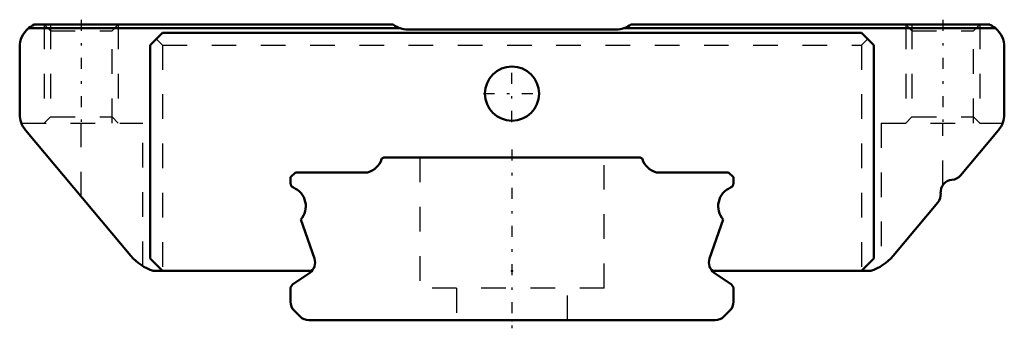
# Model space of a CAD drawing. Header units: millimetres. Extents: x -20 to 20, y -0.3 to 12.2.
import ezdxf

# ---------------------------------------------------------------- set-up
doc = ezdxf.new("R2010")
doc.units = ezdxf.units.MM
doc.linetypes.add('Center', pattern=[1.5, 0.45, -0.5, 0.05, -0.5])
doc.linetypes.add('Dashed', pattern=[2, 1, -1])
for name, color, linetype, lineweight in [('2d ConnectionPoints', 7, 'Continuous', 50), ('AM_0', 7, 'Continuous', 50), ('AM_5', 3, 'Continuous', 25), ('AM_7', 7, 'Center', 25), ('AM_9', 6, 'Dashed', 25)]:
    doc.layers.add(name, color=color, linetype=linetype, lineweight=lineweight)

# ---------------------------------------------------------------- blocks, each defined once
blk = doc.blocks.new('1_SHW12CAMSS1_Slide12_50_0_in_SHW12CA1SSM70LMG150W1650001_2')
at = {"layer": 'AM_0'}
for p, q in [((-4.544, 11.85), (-19.645, 11.85)), ((-19.406, 12), (-4.832, 12)), ((-14.2, 11.67), (-14.7, 11.17)), ((14.2, 11.67), (-14.2, 11.67)), ((4.232, 11.8), (-4.232, 11.8)), ((19.645, 11.85), (4.544, 11.85)), ((4.832, 12), (19.406, 12)), ((14.7, 11.17), (14.2, 11.67)), ((-20, 11.086), (-20, 8.364)), ((-14.7, 11.17), (-14.7, 2.5)), ((14.7, 2.5), (14.7, 11.17)), ((20, 8.364), (20, 11.086)), ((-19.766, 7.721), (-15.481, 2.614)), ((18.218, 5.876), (19.766, 7.721)), ((15.481, 2.614), (17.3, 4.782)), ((-14.7, 2.5), (-14.2, 2)), ((14.2, 2), (14.7, 2.5)), ((-14.573, 2), (-8.13, 2)), ((8.13, 2), (14.573, 2))]:
    blk.add_line(p, q, dxfattribs=at)
for points in [[(-19.406, 12), (-19.484, 11.961), (-19.558, 11.916), (-19.628, 11.864), (-19.645, 11.85)], [(-4.832, 12), (-4.76, 11.951), (-4.684, 11.908), (-4.605, 11.872), (-4.544, 11.85)], [(4.544, 11.85), (4.626, 11.881), (4.704, 11.919), (4.779, 11.963), (4.832, 12)], [(19.645, 11.85), (19.576, 11.903), (19.503, 11.95), (19.425, 11.991), (19.406, 12)]]:
    blk.add_lwpolyline(points, dxfattribs=at)
blk.add_circle((0, 9.2), 1.1, dxfattribs=at)
for centre, radius, start, end in [((-19, 11.086), 1, 130.1819, 180), ((-4.232, 12.8), 1, 251.8051, 270), ((4.232, 12.8), 1, 270, 288.1949), ((19, 11.086), 1, 360, 49.8181), ((-19, 8.364), 1, 180, 219.9973), ((19, 8.364), 1, 320.0027, 0), ((17.912, 5.2), 0.5, 94.4437, 185.5617), ((17.835, 6.197), 0.5, 274.4437, 320.0027), ((16.917, 5.103), 0.5, 320.0007, 5.5617), ((-13.949, 3.9), 2, 220.0182, 251.8107), ((13.949, 3.9), 2, 288.1893, 319.9818)]:
    blk.add_arc(centre, radius, start, end, dxfattribs=at)
at = {"layer": 'AM_5', "linetype": 'Dashed'}
for p, q in [((-19, 12), (-19, 8)), ((-16, 12), (-16, 8)), ((16, 12), (16, 8)), ((19, 12), (19, 8))]:
    blk.add_line(p, q, dxfattribs=at)
at = {"layer": 'AM_7'}
for p, q in [((-17.5, 12.2), (-17.5, 7.8)), ((17.5, 12.2), (17.5, 7.8)), ((0, 8.045), (0, 10.355)), ((-1.155, 9.2), (1.155, 9.2))]:
    blk.add_line(p, q, dxfattribs=at)
at = {"layer": 'AM_9'}
for p, q in [((-19, 12), (-18.75, 11.75)), ((-18.75, 12), (-18.75, 8)), ((-18.75, 11.75), (-16.25, 11.75)), ((-16.25, 8), (-16.25, 12)), ((-16.25, 11.75), (-16, 12)), ((16, 12), (16.25, 11.75)), ((16.25, 12), (16.25, 8)), ((16.25, 11.75), (18.75, 11.75)), ((18.75, 8), (18.75, 12)), ((18.75, 11.75), (19, 12)), ((-14.45, 11.42), (-14.2, 11.17)), ((14.2, 11.17), (14.45, 11.42)), ((-14.2, 11.17), (-14.2, 2)), ((-14.2, 11.17), (14.2, 11.17)), ((14.2, 11.17), (14.2, 2)), ((-18.75, 8.25), (-19, 8)), ((-18.75, 8.25), (-16.25, 8.25)), ((-16, 8), (-16.25, 8.25)), ((16.25, 8.25), (16, 8)), ((16.25, 8.25), (18.75, 8.25)), ((19, 8), (18.75, 8.25)), ((-19.931, 8), (-15, 8)), ((-17.5, 5.02), (-17.5, 8)), ((-15, 2.199), (-15, 8)), ((15, 8), (15, 2.199)), ((15, 8), (19.931, 8)), ((17.5, 5.483), (17.5, 8))]:
    blk.add_line(p, q, dxfattribs=at)
blk = doc.blocks.new('2_SHW12CAM7015_Track_0_in_SHW12CA1SSM70LMG150W1650001_2')
at = {"layer": 'AM_0'}
for p, q in [((5.201, 6.6), (-5.201, 6.6)), ((-8.8, 6), (-9, 5.8)), ((-9, 5.8), (-9, 5.567)), ((-5.866, 6), (-8.8, 6)), ((8.8, 6), (5.866, 6)), ((9, 5.8), (8.8, 6)), ((9, 5.567), (9, 5.8)), ((-8.585, 4.084), (-8.028, 2.502)), ((8.028, 2.502), (8.585, 4.084)), ((-8.217, 1.924), (-8.913, 1.445)), ((8.913, 1.445), (8.217, 1.924)), ((-9, 1.28), (-9, 0.744)), ((9, 0.744), (9, 1.28)), ((-8.854, 0.391), (-8.609, 0.146)), ((-8.256, 0), (8.256, 0)), ((8.609, 0.146), (8.854, 0.391))]:
    blk.add_line(p, q, dxfattribs=at)
for centre, radius, start, end in [((-6.071, 6.792), 0.818, 284.4845, 341.453), ((-5.201, 6.5), 0.1, 90, 161.453), ((5.201, 6.5), 0.1, 18.547, 90), ((6.071, 6.792), 0.818, 198.547, 255.5155), ((-8.8, 5.567), 0.2, 180, 247.1689), ((-9.195, 4.629), 0.818, 318.221, 67.1689), ((9.195, 4.629), 0.818, 112.8311, 221.779), ((8.8, 5.567), 0.2, 292.8311, 360), ((-8.5, 2.336), 0.5, 304.5326, 19.3849), ((8.5, 2.336), 0.5, 160.6151, 235.4674), ((-8.8, 1.28), 0.2, 124.5326, 180), ((8.8, 1.28), 0.2, 0, 55.4674), ((-8.5, 0.744), 0.5, 180, 225), ((8.5, 0.744), 0.5, 315, 360), ((-8.256, 0.5), 0.5, 225, 270), ((8.256, 0.5), 0.5, 270, 315)]:
    blk.add_arc(centre, radius, start, end, dxfattribs=at)
at = {"layer": 'AM_7'}
blk.add_line((0, 6.93), (0, -0.33), dxfattribs=at)
at = {"layer": 'AM_9'}
for p, q in [((-3.75, 6.6), (-3.75, 1.3)), ((3.75, 1.3), (3.75, 6.6)), ((3.75, 1.3), (-3.75, 1.3)), ((-2.25, 1.3), (-2.25, 0)), ((2.25, 0), (2.25, 1.3))]:
    blk.add_line(p, q, dxfattribs=at)

msp = doc.modelspace()

# ---------------------------------------------------------------- linework, layer by layer
at = {"layer": '2d ConnectionPoints'}
for p in [(0, 2), (0, 0), (0, 0)]:
    msp.add_point(p, dxfattribs=at)

# ---------------------------------------------------------------- block references
for name in ['1_SHW12CAMSS1_Slide12_50_0_in_SHW12CA1SSM70LMG150W1650001_2', '2_SHW12CAM7015_Track_0_in_SHW12CA1SSM70LMG150W1650001_2']:
    msp.add_blockref(name, (0, 0))

doc.saveas('drawing.dxf')
